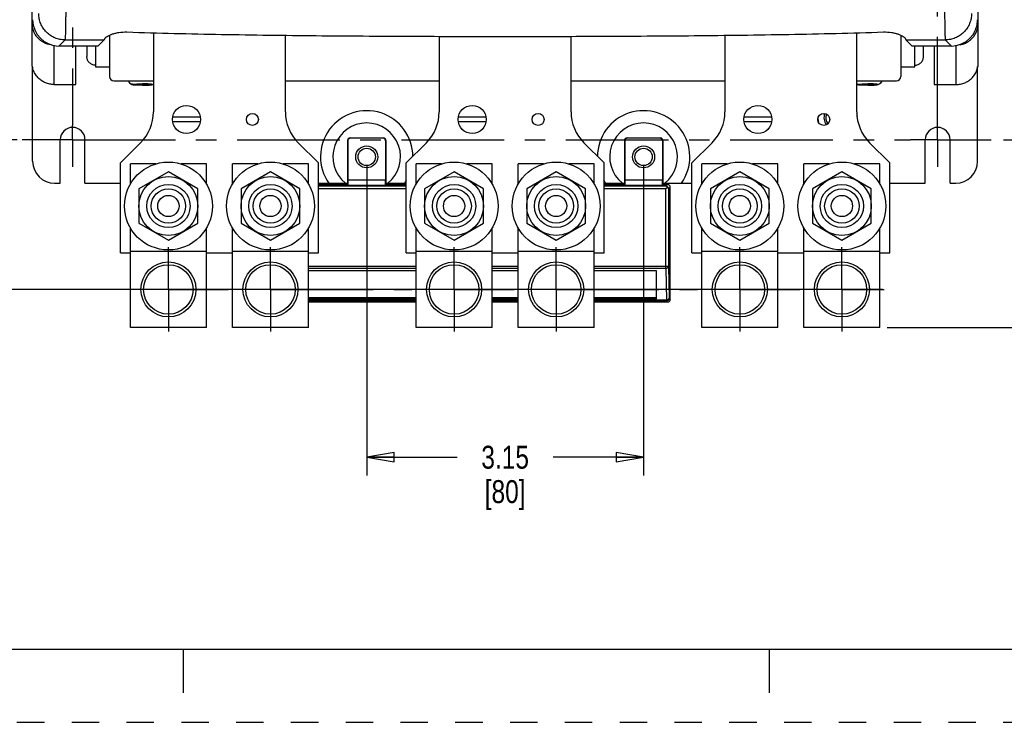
# Model space of a CAD drawing. Header units: inches. Extents: x 0 to 34, y 0 to 22.
# Tile 2 of 26: x 3.4 to 10.1, y 0 to 4.8. Entities that reach past the tile are written whole.
import ezdxf

# ---------------------------------------------------------------- set-up
doc = ezdxf.new("R2010")
doc.units = ezdxf.units.IN
doc.header["$LTSCALE"] = 1.87
doc.header["$MEASUREMENT"] = 0
doc.linetypes.add('CENTER', pattern=[0.6, 0.375, -0.075, 0.075, -0.075])
doc.linetypes.add('HIDDEN', pattern=[0.2, 0.1, -0.1])
doc.layers.get('0').update_dxf_attribs({"linetype": 'CONTINUOUS'})
for name, color, linetype in [('02___PRT_ALL_AXES', 7, 'CONTINUOUS'), ('AXIS_PART', 7, 'CONTINUOUS'), ('DEFAULT_1', 7, 'CENTER'), ('DEFAULT_2', 8, 'HIDDEN')]:
    doc.layers.add(name, color=color, linetype=linetype)
doc.styles.get("Standard").update_dxf_attribs({"font": 'txt', "width": 0.8})
doc.dimstyles.new('DIMSTYLE_1', dxfattribs={"dimtxt": 0.15625, "dimasz": 0.1875, "dimexe": 0.18, "dimexo": 0.0625, "dimgap": 0.09, "dimtad": 0, "dimtih": 1, "dimtoh": 1, "dimlfac": 1.666667, "dimzin": 4, "dimdsep": 46, "dimtxsty": 'STANDARD', "dimblk": 'CLOSED', "dimblk1": 'CLOSED', "dimblk2": 'CLOSED', "dimcen": 0.09, "dimadec": 0, "dimazin": 0, "dimtfac": 1, "dimtofl": 0, "dimtmove": 0, "dimatfit": 3, "dimldrblk": 'CLOSED', "dimfxl": 1, "dimtolj": 1, "dimtzin": 4, "dimarcsym": 0})

# ---------------------------------------------------------------- blocks, each defined once
blk = doc.blocks.new('_CLOSED')
at = {"color": 0, "linetype": 'BYBLOCK'}
for p, q in [((0, 0), (-1, 0.167)), ((-1, 0.167), (-1, -0.167)), ((-1, -0.167), (0, 0)), ((-1, 0), (0, 0))]:
    blk.add_line(p, q, dxfattribs=at)
blk = doc.blocks.new('*D6')
at = {"color": 2, "linetype": 'CONTINUOUS'}
for p, q in [((5.753, 3.7949), (5.753, 1.6833)), ((7.643, 3.7949), (7.643, 1.6833)), ((5.753, 1.8083), (6.3699, 1.8083)), ((7.643, 1.8083), (7.0262, 1.8083))]:
    blk.add_line(p, q, dxfattribs=at)
at = {"color": 2, "linetype": 'CONTINUOUS', "xscale": 0.1875, "yscale": 0.1875, "zscale": 0.1875, "rotation": 180}
blk.add_blockref('_CLOSED', (5.753, 1.8083), dxfattribs=at)
at = {"color": 2, "linetype": 'CONTINUOUS', "xscale": 0.1875, "yscale": 0.1875, "zscale": 0.1875}
blk.add_blockref('_CLOSED', (7.643, 1.8083), dxfattribs=at)
at = {"color": 2, "linetype": 'CONTINUOUS', "insert": (6.698, 1.8864), "char_height": 0.15625, "width": 0.5, "attachment_point": 2, "line_spacing_factor": 0.9}
blk.add_mtext('3.15\\P[80]', dxfattribs=at)
blk = doc.blocks.new('*D7')
at = {"color": 2, "linetype": 'CONTINUOUS'}
for p, q in [((10.0992, 3.9742), (10.6648, 3.9742)), ((10.5398, 3.9742), (10.5398, 3.617)), ((10.5398, 2.6932), (10.5398, 3.0701)), ((9.3044, 2.6932), (10.6648, 2.6932))]:
    blk.add_line(p, q, dxfattribs=at)
at = {"color": 2, "linetype": 'CONTINUOUS', "xscale": 0.1875, "yscale": 0.1875, "zscale": 0.1875}
for p, rotation in [((10.5398, 3.9742), 90), ((10.5398, 2.6932), 270)]:
    blk.add_blockref('_CLOSED', p, dxfattribs=dict(at, rotation=rotation))
at = {"color": 2, "linetype": 'CONTINUOUS', "insert": (10.4148, 3.5389), "char_height": 0.15625, "width": 0.75, "attachment_point": 2, "line_spacing_factor": 0.9}
blk.add_mtext('2.14\\P[54,2]', dxfattribs=at)
blk = doc.blocks.new('*D8')
at = {"color": 2, "linetype": 'CONTINUOUS'}
for p, q in [((9.3187, 18.7978), (12.8604, 18.7978)), ((12.7354, 18.7978), (12.7354, 10.9017)), ((12.7354, 2.6932), (12.7354, 10.3549)), ((9.3187, 2.6932), (12.8604, 2.6932))]:
    blk.add_line(p, q, dxfattribs=at)
at = {"color": 2, "linetype": 'CONTINUOUS', "xscale": 0.1875, "yscale": 0.1875, "zscale": 0.1875}
for p, rotation in [((12.7354, 18.7978), 90), ((12.7354, 2.6932), 270)]:
    blk.add_blockref('_CLOSED', p, dxfattribs=dict(at, rotation=rotation))
at = {"color": 2, "linetype": 'CONTINUOUS', "insert": (12.6104, 10.8236), "char_height": 0.15625, "width": 0.875, "attachment_point": 2, "line_spacing_factor": 0.9}
blk.add_mtext('26.84\\P[681,8]', dxfattribs=at)
blk = doc.blocks.new('*D9')
at = {"color": 2, "linetype": 'CONTINUOUS'}
for p, q in [((3.3672, 3.9742), (2.9934, 3.9742)), ((3.1184, 3.9742), (3.1184, 3.755)), ((3.1184, 2.9531), (3.1184, 3.2081)), ((9.2742, 2.9531), (2.9934, 2.9531))]:
    blk.add_line(p, q, dxfattribs=at)
at = {"color": 2, "linetype": 'CONTINUOUS', "xscale": 0.1875, "yscale": 0.1875, "zscale": 0.1875}
for p, rotation in [((3.1184, 3.9742), 90), ((3.1184, 2.9531), 270)]:
    blk.add_blockref('_CLOSED', p, dxfattribs=dict(at, rotation=rotation))
at = {"color": 2, "linetype": 'CONTINUOUS', "insert": (2.9934, 3.6769), "char_height": 0.15625, "width": 0.75, "attachment_point": 2, "line_spacing_factor": 0.9}
blk.add_mtext('1.70\\P[43,2]', dxfattribs=at)
blk = doc.blocks.new('*D13')
at = {"color": 2, "linetype": 'CONTINUOUS'}
for p, q in [((8.4207, 19.0304), (13.9556, 19.0304)), ((13.8306, 19.0304), (13.8306, 11.0181)), ((13.8306, 2.6932), (13.8306, 10.4712)), ((9.3187, 2.6932), (13.9556, 2.6932))]:
    blk.add_line(p, q, dxfattribs=at)
at = {"color": 2, "linetype": 'CONTINUOUS', "xscale": 0.1875, "yscale": 0.1875, "zscale": 0.1875}
for p, rotation in [((13.8306, 19.0304), 90), ((13.8306, 2.6932), 270)]:
    blk.add_blockref('_CLOSED', p, dxfattribs=dict(at, rotation=rotation))
at = {"color": 2, "linetype": 'CONTINUOUS', "insert": (13.7056, 10.9399), "char_height": 0.15625, "width": 0.875, "attachment_point": 2, "line_spacing_factor": 0.9}
blk.add_mtext('27.23\\P[691,6]', dxfattribs=at)
blk = doc.blocks.new('*D14')
at = {"color": 2, "linetype": 'CONTINUOUS'}
for p, q in [((9.3187, 18.3928), (11.457, 18.3928)), ((11.332, 18.3928), (11.332, 10.6992)), ((11.332, 2.6932), (11.332, 10.1524)), ((9.3187, 2.6932), (11.457, 2.6932))]:
    blk.add_line(p, q, dxfattribs=at)
at = {"color": 2, "linetype": 'CONTINUOUS', "xscale": 0.1875, "yscale": 0.1875, "zscale": 0.1875}
for p, rotation in [((11.332, 18.3928), 90), ((11.332, 2.6932), 270)]:
    blk.add_blockref('_CLOSED', p, dxfattribs=dict(at, rotation=rotation))
at = {"color": 2, "linetype": 'CONTINUOUS', "insert": (11.207, 10.6211), "char_height": 0.15625, "width": 0.875, "attachment_point": 2, "line_spacing_factor": 0.9}
blk.add_mtext('26.17\\P[664,6]', dxfattribs=at)

msp = doc.modelspace()

# ---------------------------------------------------------------- linework, layer by layer
at = {"color": 3, "linetype": 'CONTINUOUS'}
for p, q in [((3.4688, 4.5004), (3.4688, 17.3409)), ((9.9272, 4.5004), (9.9272, 17.3409)), ((4.298, 4.7049), (4.298, 4.165)), ((9.098, 4.165), (9.098, 4.7049)), ((5.198, 4.165), (5.198, 4.6874)), ((6.248, 4.6801), (6.248, 4.165)), ((7.148, 4.165), (7.148, 4.6801)), ((8.198, 4.6874), (8.198, 4.165)), ((3.6188, 4.6191), (3.6188, 4.3508)), ((3.7688, 4.3508), (3.7688, 4.6137)), ((9.6272, 4.6137), (9.6272, 4.3508)), ((9.7772, 4.3508), (9.7772, 4.6191)), ((3.6188, 4.3508), (3.7688, 4.3508)), ((9.6272, 4.3508), (9.7772, 4.3508)), ((4.2102, 3.9529), (4.073, 3.8157)), ((5.423, 3.8157), (5.2859, 3.9529)), ((6.1602, 3.9529), (6.023, 3.8157)), ((7.373, 3.8157), (7.2359, 3.9529)), ((8.1102, 3.9529), (7.973, 3.8157)), ((9.323, 3.8157), (9.1859, 3.9529)), ((4.073, 3.2037), (4.073, 3.8157)), ((5.423, 3.2037), (5.423, 3.8157)), ((6.023, 3.2037), (6.023, 3.8157)), ((7.373, 3.2037), (7.373, 3.8157)), ((7.973, 3.2037), (7.973, 3.8157)), ((9.323, 3.2037), (9.323, 3.8157)), ((4.073, 3.2037), (4.1399, 3.2037)), ((4.6596, 3.2037), (4.8365, 3.2037)), ((5.3562, 3.2037), (5.423, 3.2037)), ((6.023, 3.2037), (6.0899, 3.2037)), ((6.6096, 3.2037), (6.7865, 3.2037)), ((7.3062, 3.2037), (7.373, 3.2037)), ((7.973, 3.2037), (8.0399, 3.2037)), ((8.5596, 3.2037), (8.7365, 3.2037)), ((9.2562, 3.2037), (9.323, 3.2037))]:
    msp.add_line(p, q, dxfattribs=at)
at = {"color": 7, "linetype": 'CONTINUOUS'}
for p, q in [((3.4688, 4.77), (3.4767, 4.77)), ((9.9272, 4.77), (9.9194, 4.77)), ((3.6942, 4.6553), (3.6526, 4.6137)), ((3.6942, 4.6553), (3.9623, 4.6569)), ((3.9623, 4.6569), (3.9191, 4.6137)), ((3.998, 4.6878), (3.998, 4.4063)), ((9.398, 4.6877), (9.398, 4.4063)), ((9.4337, 4.6569), (9.4769, 4.6137)), ((9.4337, 4.6569), (9.7019, 4.6553)), ((9.7019, 4.6553), (9.7435, 4.6137)), ((3.9191, 4.6137), (3.6526, 4.6137)), ((3.8432, 4.6137), (3.8432, 4.5413)), ((3.902, 4.6137), (3.902, 4.4721)), ((9.7435, 4.6137), (9.4769, 4.6137)), ((9.494, 4.4721), (9.494, 4.6137)), ((9.5528, 4.5413), (9.5528, 4.6137)), ((3.473, 3.8272), (3.473, 4.4739)), ((9.923, 3.8272), (9.923, 4.4739)), ((4.028, 4.3763), (4.298, 4.3763)), ((5.198, 4.3763), (6.248, 4.3763)), ((7.148, 4.3763), (8.198, 4.3763)), ((9.098, 4.3763), (9.368, 4.3763)), ((4.1594, 4.352), (4.2125, 4.352)), ((4.1594, 4.35), (4.2125, 4.35)), ((4.2125, 4.3541), (4.2335, 4.3541)), ((4.2125, 4.3479), (4.2125, 4.3541)), ((4.2335, 4.3479), (4.2125, 4.3479)), ((4.2335, 4.3479), (4.2335, 4.3541)), ((4.2867, 4.352), (4.2335, 4.352)), ((4.2867, 4.35), (4.2335, 4.35)), ((9.1094, 4.352), (9.1625, 4.352)), ((9.1094, 4.35), (9.1625, 4.35)), ((9.1625, 4.3541), (9.1835, 4.3541)), ((9.1625, 4.3479), (9.1625, 4.3541)), ((9.1835, 4.3479), (9.1625, 4.3479)), ((9.1835, 4.3479), (9.1835, 4.3541)), ((9.2367, 4.352), (9.1835, 4.352)), ((9.2367, 4.35), (9.1835, 4.35)), ((4.6179, 4.1274), (4.4282, 4.1274)), ((6.5679, 4.1274), (6.3782, 4.1274)), ((8.5179, 4.1274), (8.3282, 4.1274)), ((9.0989, 4.1559), (9.0991, 4.1559)), ((9.102, 4.1336), (9.1011, 4.1336)), ((4.4282, 4.098), (4.6179, 4.098)), ((6.3782, 4.098), (6.5679, 4.098)), ((8.3282, 4.098), (8.5179, 4.098)), ((5.6219, 3.9684), (5.6239, 3.9664)), ((5.6219, 3.9684), (5.6219, 3.6674)), ((5.6239, 3.9664), (5.6239, 3.7008)), ((5.6399, 3.9864), (5.8661, 3.9864)), ((5.6399, 3.9864), (5.6419, 3.9844)), ((5.8642, 3.9844), (5.6419, 3.9844)), ((5.8642, 3.9844), (5.8661, 3.9864)), ((5.8822, 3.9664), (5.8841, 3.9684)), ((5.8822, 3.9664), (5.8822, 3.7008)), ((5.8841, 3.9684), (5.8841, 3.6674)), ((7.5119, 3.9684), (7.5139, 3.9664)), ((7.5119, 3.9684), (7.5119, 3.6674)), ((7.5139, 3.9664), (7.5139, 3.7008)), ((7.5299, 3.9864), (7.7561, 3.9864)), ((7.5299, 3.9864), (7.5319, 3.9844)), ((7.7542, 3.9844), (7.5319, 3.9844)), ((7.7542, 3.9844), (7.7561, 3.9864)), ((7.7722, 3.9664), (7.7741, 3.9684)), ((7.7722, 3.9664), (7.7722, 3.7008)), ((7.7741, 3.9684), (7.7741, 3.6674)), ((4.313, 3.8094), (4.1399, 3.8094)), ((4.1399, 3.6709), (4.1399, 3.8094)), ((4.6596, 3.8094), (4.4865, 3.8094)), ((4.6596, 3.6709), (4.6596, 3.8094)), ((5.0096, 3.8094), (4.8365, 3.8094)), ((4.8365, 3.6709), (4.8365, 3.8094)), ((5.3562, 3.8094), (5.1831, 3.8094)), ((5.3562, 3.6709), (5.3562, 3.8094)), ((6.263, 3.8094), (6.0899, 3.8094)), ((6.0899, 3.6709), (6.0899, 3.8094)), ((6.6096, 3.8094), (6.4365, 3.8094)), ((6.6096, 3.6709), (6.6096, 3.8094)), ((6.9596, 3.8094), (6.7865, 3.8094)), ((6.7865, 3.6709), (6.7865, 3.8094)), ((7.3062, 3.8094), (7.1331, 3.8094)), ((7.3062, 3.6709), (7.3062, 3.8094)), ((8.213, 3.8094), (8.0399, 3.8094)), ((8.0399, 3.6709), (8.0399, 3.8094)), ((8.5596, 3.8094), (8.3865, 3.8094)), ((8.5596, 3.6709), (8.5596, 3.8094)), ((8.9096, 3.8094), (8.7365, 3.8094)), ((8.7365, 3.6709), (8.7365, 3.8094)), ((9.2562, 3.8094), (9.0831, 3.8094)), ((9.2562, 3.6709), (9.2562, 3.8094)), ((4.3997, 3.7544), (4.1987, 3.6384)), ((4.6007, 3.6384), (4.3997, 3.7544)), ((5.0963, 3.7544), (4.8953, 3.6384)), ((5.2973, 3.6384), (5.0963, 3.7544)), ((5.6239, 3.7008), (5.8822, 3.7008)), ((6.3497, 3.7544), (6.1487, 3.6384)), ((6.5507, 3.6384), (6.3497, 3.7544)), ((7.0463, 3.7544), (6.8453, 3.6384)), ((7.2473, 3.6384), (7.0463, 3.7544)), ((7.5139, 3.7008), (7.7722, 3.7008)), ((8.2997, 3.7544), (8.0987, 3.6384)), ((8.5007, 3.6384), (8.2997, 3.7544)), ((8.9963, 3.7544), (8.7953, 3.6384)), ((9.1973, 3.6384), (8.9963, 3.7544)), ((3.623, 3.6772), (3.6617, 3.6772)), ((4.1987, 3.6384), (4.1987, 3.4063)), ((4.6007, 3.4063), (4.6007, 3.6384)), ((4.8953, 3.6384), (4.8953, 3.4063)), ((5.2973, 3.4063), (5.2973, 3.6384)), ((5.423, 3.6684), (5.6219, 3.6684)), ((6.023, 3.6569), (5.423, 3.6569)), ((6.023, 3.6389), (5.423, 3.6389)), ((5.6246, 3.6648), (5.6219, 3.6674)), ((5.6246, 3.6648), (5.8815, 3.6648)), ((5.8841, 3.6674), (5.8815, 3.6648)), ((5.8841, 3.6684), (6.023, 3.6684)), ((6.1487, 3.6384), (6.1487, 3.4063)), ((6.5507, 3.4063), (6.5507, 3.6384)), ((6.8453, 3.6384), (6.8453, 3.4063)), ((7.2473, 3.4063), (7.2473, 3.6384)), ((7.373, 3.6684), (7.5119, 3.6684)), ((7.7954, 3.6569), (7.373, 3.6569)), ((7.7954, 3.6389), (7.373, 3.6389)), ((7.5146, 3.6648), (7.5119, 3.6674)), ((7.5146, 3.6648), (7.7715, 3.6648)), ((7.7741, 3.6674), (7.7715, 3.6648)), ((7.7741, 3.6684), (7.8068, 3.6684)), ((7.8068, 3.6684), (7.7954, 3.6569)), ((7.8079, 3.6514), (7.7954, 3.6389)), ((7.7954, 3.0967), (7.7954, 3.6389)), ((7.8248, 3.6504), (7.8134, 3.6389)), ((7.8134, 3.6389), (7.8134, 3.1095)), ((7.8248, 2.8854), (7.8248, 3.6504)), ((8.0987, 3.6384), (8.0987, 3.4063)), ((8.5007, 3.4063), (8.5007, 3.6384)), ((8.7953, 3.6384), (8.7953, 3.4063)), ((9.1973, 3.4063), (9.1973, 3.6384)), ((9.7343, 3.6772), (9.773, 3.6772)), ((4.1399, 2.6932), (4.1399, 3.3738)), ((4.1987, 3.4063), (4.3997, 3.2902)), ((4.3997, 3.2902), (4.6007, 3.4063)), ((4.6596, 2.6932), (4.6596, 3.3738)), ((4.8365, 2.6932), (4.8365, 3.3738)), ((4.8953, 3.4063), (5.0963, 3.2902)), ((5.0963, 3.2902), (5.2973, 3.4063)), ((5.3562, 2.6932), (5.3562, 3.3738)), ((6.0899, 2.6932), (6.0899, 3.3738)), ((6.1487, 3.4063), (6.3497, 3.2902)), ((6.3497, 3.2902), (6.5507, 3.4063)), ((6.6096, 2.6932), (6.6096, 3.3738)), ((6.7865, 2.6932), (6.7865, 3.3738)), ((6.8453, 3.4063), (7.0463, 3.2902)), ((7.0463, 3.2902), (7.2473, 3.4063)), ((7.3062, 2.6932), (7.3062, 3.3738)), ((8.0399, 2.6932), (8.0399, 3.3738)), ((8.0987, 3.4063), (8.2997, 3.2902)), ((8.2997, 3.2902), (8.5007, 3.4063)), ((8.5596, 2.6932), (8.5596, 3.3738)), ((8.7365, 2.6932), (8.7365, 3.3738)), ((8.7953, 3.4063), (8.9963, 3.2902)), ((8.9963, 3.2902), (9.1973, 3.4063)), ((9.2562, 2.6932), (9.2562, 3.3738)), ((4.6596, 3.2129), (4.1399, 3.2129)), ((5.3562, 3.2129), (4.8365, 3.2129)), ((6.6096, 3.2129), (6.0899, 3.2129)), ((7.3062, 3.2129), (6.7865, 3.2129)), ((8.5596, 3.2129), (8.0399, 3.2129)), ((9.2562, 3.2129), (8.7365, 3.2129)), ((6.0899, 3.1095), (5.3562, 3.1095)), ((6.0899, 3.0967), (5.3562, 3.0967)), ((6.7865, 3.1095), (6.6096, 3.1095)), ((6.7865, 3.0967), (6.6096, 3.0967)), ((7.8134, 3.1095), (7.3062, 3.1095)), ((7.7954, 3.0967), (7.3062, 3.0967)), ((7.7954, 3.0967), (7.7991, 2.8804)), ((7.8134, 3.1095), (7.8171, 2.8931)), ((6.0899, 3.0808), (5.3562, 3.0808)), ((6.7865, 3.0808), (6.6096, 3.0808)), ((7.7303, 3.0808), (7.3062, 3.0808)), ((7.7303, 2.8886), (7.7303, 3.0808)), ((5.3562, 2.8971), (6.0899, 2.8971)), ((6.6096, 2.8971), (6.7865, 2.8971)), ((7.3062, 2.8971), (7.7303, 2.8971)), ((7.8171, 2.8931), (7.8248, 2.8854)), ((5.3562, 2.8886), (6.0899, 2.8886)), ((6.0899, 2.8804), (5.3562, 2.8804)), ((6.0899, 2.8751), (5.3562, 2.8751)), ((5.3562, 2.8674), (6.0899, 2.8674)), ((6.6096, 2.8886), (6.7865, 2.8886)), ((6.7865, 2.8804), (6.6096, 2.8804)), ((6.7865, 2.8751), (6.6096, 2.8751)), ((6.6096, 2.8674), (6.7865, 2.8674)), ((7.3062, 2.8886), (7.7303, 2.8886)), ((7.7991, 2.8804), (7.3062, 2.8804)), ((7.7991, 2.8751), (7.3062, 2.8751)), ((7.3062, 2.8674), (7.8068, 2.8674)), ((7.7991, 2.8751), (7.7991, 2.8804)), ((7.7991, 2.8751), (7.8068, 2.8674)), ((4.6596, 2.6932), (4.1399, 2.6932)), ((5.3562, 2.6932), (4.8365, 2.6932)), ((6.6096, 2.6932), (6.0899, 2.6932)), ((7.3062, 2.6932), (6.7865, 2.6932)), ((8.5596, 2.6932), (8.0399, 2.6932)), ((9.2562, 2.6932), (8.7365, 2.6932)), ((0.5, 0.5), (33.5, 0.5)), ((4.5, 0.5), (4.5, 0.2)), ((8.5, 0.5), (8.5, 0.2))]:
    msp.add_line(p, q, dxfattribs=at)
for centre, radius in [((4.523, 4.1127), 0.096), ((6.473, 4.1127), 0.096), ((8.423, 4.1127), 0.096), ((5.753, 3.8574), 0.075), ((5.753, 3.8574), 0.0591), ((7.643, 3.8574), 0.075), ((7.643, 3.8574), 0.0591), ((4.3997, 3.5223), 0.201), ((5.0963, 3.5223), 0.201), ((6.3497, 3.5223), 0.201), ((7.0463, 3.5223), 0.201), ((8.2997, 3.5223), 0.201), ((8.9963, 3.5223), 0.201), ((4.3997, 3.5223), 0.1476), ((4.3997, 3.5223), 0.1176), ((5.0963, 3.5223), 0.1476), ((5.0963, 3.5223), 0.1176), ((6.3497, 3.5223), 0.1476), ((6.3497, 3.5223), 0.1176), ((7.0463, 3.5223), 0.1476), ((7.0463, 3.5223), 0.1176), ((8.2997, 3.5223), 0.1476), ((8.2997, 3.5223), 0.1176), ((8.9963, 3.5223), 0.1476), ((8.9963, 3.5223), 0.1176), ((4.3997, 3.5223), 0.0726), ((5.0963, 3.5223), 0.0726), ((6.3497, 3.5223), 0.0726), ((7.0463, 3.5223), 0.0726), ((8.2997, 3.5223), 0.0726), ((8.9963, 3.5223), 0.0726), ((4.3997, 2.9531), 0.1878), ((4.3997, 2.9531), 0.1689), ((5.0963, 2.9531), 0.1878), ((5.0963, 2.9531), 0.1689), ((6.3497, 2.9531), 0.1878), ((6.3497, 2.9531), 0.1689), ((7.0463, 2.9531), 0.1878), ((7.0463, 2.9531), 0.1689), ((8.2997, 2.9531), 0.1878), ((8.2997, 2.9531), 0.1689), ((8.9963, 2.9531), 0.1878), ((8.9963, 2.9531), 0.1689)]:
    msp.add_circle(centre, radius, dxfattribs=at)
at = {"color": 3, "linetype": 'CONTINUOUS'}
for centre in [(4.973, 4.1127), (6.923, 4.1127), (8.873, 4.1127)]:
    msp.add_circle(centre, 0.0408, dxfattribs=at)
at = {"color": 7, "linetype": 'CONTINUOUS'}
for centre, radius, start, end in [((4.028, 4.4063), 0.03, 180, 270), ((9.368, 4.4063), 0.03, 270, 360), ((8.9492, 4.1249), 0.1167, 182.47887, 194.2902), ((8.9492, 4.1249), 0.075, 158.41496, 219.6817), ((8.9492, 4.1249), 0.063, 157.69878, 220.46468), ((8.9492, 4.1249), 0.153, 3.27583, 11.72417), ((3.623, 3.8272), 0.15, 180, 270), ((9.773, 3.8272), 0.15, 270, 360), ((7.7991, 2.8931), 0.018, 270.02389, 359.97611)]:
    msp.add_arc(centre, radius, start, end, dxfattribs=at)
at = {"color": 3, "linetype": 'CONTINUOUS'}
for centre, start, end in [((3.998, 4.165), 315, 360), ((5.498, 4.165), 180, 225), ((5.948, 4.165), 315, 360), ((7.448, 4.165), 180, 225), ((7.898, 4.165), 315, 360), ((9.398, 4.165), 180, 225)]:
    msp.add_arc(centre, 0.3, start, end, dxfattribs=at)
at = {"color": 7, "linetype": 'CONTINUOUS'}
for centre, major_axis, ratio, start_param, end_param in [((3.6535, 4.7942), (0.1279, 0.1279), 0.995146, -3.924558, -2.358627), ((9.7426, 4.7942), (0.1279, -0.1279), 0.995146, -0.782965, 0.782965), ((5.6399, 3.9684), (0.0127, -0.0127), 0.999695, 2.356347, 3.926839), ((5.6419, 3.9664), (0.0127, -0.0127), 0.999695, 2.356347, 3.926839), ((5.8642, 3.9664), (0.0127, 0.0127), 0.999695, -0.785246, 0.785246), ((5.8661, 3.9684), (0.0127, 0.0127), 0.999695, -0.785246, 0.785246), ((7.5299, 3.9684), (0.0127, -0.0127), 0.999695, 2.356347, 3.926839), ((7.5319, 3.9664), (0.0127, -0.0127), 0.999695, 2.356347, 3.926839), ((7.7542, 3.9664), (0.0127, 0.0127), 0.999695, -0.785246, 0.785246), ((7.7561, 3.9684), (0.0127, 0.0127), 0.999695, -0.785246, 0.785246), ((5.6246, 3.7008), (0, 0.036), 0.017455, -4.712389, -3.159046), ((5.8815, 3.7008), (0, 0.036), 0.017455, -3.124139, -1.570796), ((7.5146, 3.7008), (0, 0.036), 0.017455, -4.712389, -3.159046), ((7.7715, 3.7008), (0, 0.036), 0.017455, -3.124139, -1.570796), ((7.8068, 3.6504), (0.0127, 0.0127), 0.999695, -0.785246, 0.785246), ((7.8068, 2.8854), (0.0127, -0.0127), 0.999695, -0.785246, 0.785246)]:
    msp.add_ellipse(centre, major_axis=major_axis, ratio=ratio, start_param=start_param, end_param=end_param, dxfattribs=at)
for points, knots in [([(3.6997, 5.1644), (3.6998, 5.1326), (3.6998, 5.0701), (3.6996, 4.9792), (3.6992, 4.8948), (3.6987, 4.83), (3.6981, 4.7836), (3.6976, 4.7537), (3.6971, 4.7274), (3.6966, 4.7049), (3.6961, 4.6865), (3.6956, 4.6737), (3.6951, 4.6656), (3.6948, 4.6612), (3.6945, 4.6579), (3.6943, 4.656), (3.6942, 4.6553)], [0, 0, 0, 0, 0.187359, 0.368085, 0.535696, 0.684353, 0.74992, 0.808865, 0.860697, 0.904962, 0.941292, 0.969383, 0.980258, 0.988995, 0.995579, 1, 1, 1, 1]), ([(9.6964, 5.1644), (9.6963, 5.1326), (9.6963, 5.0701), (9.6965, 4.9792), (9.6969, 4.8948), (9.6974, 4.83), (9.698, 4.7837), (9.6985, 4.7537), (9.6989, 4.7274), (9.6995, 4.705), (9.7, 4.6865), (9.7005, 4.6737), (9.701, 4.6656), (9.7013, 4.6612), (9.7016, 4.6579), (9.7018, 4.656), (9.7019, 4.6553)], [0, 0, 0, 0, 0.187349, 0.368068, 0.535672, 0.684326, 0.749893, 0.808838, 0.860672, 0.90494, 0.941273, 0.96937, 0.980249, 0.988989, 0.995577, 1, 1, 1, 1]), ([(3.6942, 4.6553), (3.6825, 4.6553), (3.659, 4.6578), (3.6252, 4.6681), (3.594, 4.6849), (3.5667, 4.7074), (3.5442, 4.7347), (3.5274, 4.7659), (3.5171, 4.7997), (3.5146, 4.8231), (3.5146, 4.8348)], [0, 0, 0, 0, 0.124765, 0.249866, 0.374905, 0.5, 0.625095, 0.750134, 0.875235, 1, 1, 1, 1]), ([(9.8815, 4.8348), (9.8814, 4.8231), (9.879, 4.7997), (9.8686, 4.7659), (9.8519, 4.7347), (9.8294, 4.7074), (9.8021, 4.6849), (9.7709, 4.6681), (9.7371, 4.6578), (9.7136, 4.6553), (9.7019, 4.6553)], [0, 0, 0, 0, 0.124765, 0.249866, 0.374905, 0.5, 0.625095, 0.750134, 0.875235, 1, 1, 1, 1]), ([(3.9668, 4.6655), (3.9672, 4.6665), (3.9686, 4.6688), (3.9716, 4.672), (3.9758, 4.6755), (3.9835, 4.6807), (3.996, 4.6874), (4.0142, 4.6948), (4.0361, 4.7014), (4.0703, 4.7085), (4.0978, 4.7101), (4.1165, 4.7095)], [0, 0, 0, 0, 0.02101, 0.048331, 0.082337, 0.123008, 0.223299, 0.346702, 0.490085, 0.649989, 1, 1, 1, 1]), ([(4.1165, 4.7095), (4.3315, 4.7024), (4.7617, 4.6921), (5.4071, 4.6839), (6.0526, 4.68), (6.698, 4.6789), (7.3435, 4.68), (7.989, 4.6839), (8.6344, 4.6921), (9.0646, 4.7024), (9.2796, 4.7095)], [0, 0, 0, 0, 0.125, 0.25, 0.375, 0.5, 0.625, 0.75, 0.875, 1, 1, 1, 1]), ([(9.2796, 4.7095), (9.2983, 4.7101), (9.3258, 4.7085), (9.36, 4.7014), (9.3818, 4.6948), (9.4, 4.6874), (9.4126, 4.6807), (9.4203, 4.6755), (9.4245, 4.672), (9.4275, 4.6688), (9.4289, 4.6665), (9.4293, 4.6655)], [0, 0, 0, 0, 0.349954, 0.50985, 0.653243, 0.77667, 0.876977, 0.917653, 0.951664, 0.978989, 1, 1, 1, 1]), ([(3.9623, 4.6569), (3.9633, 4.6579), (3.965, 4.6607), (3.9662, 4.6637), (3.9668, 4.6655)], [0, 0, 0, 0, 0.409476, 1, 1, 1, 1]), ([(9.4293, 4.6655), (9.4299, 4.6637), (9.4311, 4.6607), (9.4328, 4.6579), (9.4337, 4.6569)], [0, 0, 0, 0, 0.590524, 1, 1, 1, 1]), ([(3.902, 4.4826), (3.8982, 4.4826), (3.8905, 4.4834), (3.8794, 4.4867), (3.8692, 4.4922), (3.8602, 4.4995), (3.8528, 4.5085), (3.8474, 4.5187), (3.844, 4.5297), (3.8432, 4.5374), (3.8432, 4.5413)], [0, 0, 0, 0, 0.125048, 0.250303, 0.375369, 0.500391, 0.625353, 0.75025, 0.87525, 1, 1, 1, 1]), ([(9.494, 4.4826), (9.4979, 4.4826), (9.5056, 4.4834), (9.5167, 4.4867), (9.5269, 4.4922), (9.5359, 4.4995), (9.5432, 4.5085), (9.5487, 4.5187), (9.5521, 4.5297), (9.5528, 4.5374), (9.5528, 4.5413)], [0, 0, 0, 0, 0.125048, 0.250303, 0.375369, 0.500391, 0.625353, 0.75025, 0.87525, 1, 1, 1, 1]), ([(4.128, 4.3763), (4.1284, 4.3735), (4.1301, 4.368), (4.1347, 4.3609), (4.141, 4.3552), (4.1461, 4.3527), (4.1487, 4.3517)], [0, 0, 0, 0, 0.249759, 0.499665, 0.749755, 1, 1, 1, 1]), ([(4.1594, 4.352), (4.1559, 4.352), (4.1488, 4.3532), (4.1393, 4.3583), (4.132, 4.3662), (4.1292, 4.3728), (4.1284, 4.3762)], [0, 0, 0, 0, 0.250258, 0.500392, 0.750306, 1, 1, 1, 1]), ([(9.2367, 4.352), (9.2402, 4.352), (9.2473, 4.3532), (9.2568, 4.3583), (9.2641, 4.3662), (9.2669, 4.3728), (9.2677, 4.3762)], [0, 0, 0, 0, 0.250258, 0.500392, 0.750306, 1, 1, 1, 1]), ([(9.2681, 4.3763), (9.2676, 4.3735), (9.266, 4.368), (9.2614, 4.3609), (9.2551, 4.3552), (9.25, 4.3526), (9.2473, 4.3517)], [0, 0, 0, 0, 0.249759, 0.499665, 0.749755, 1, 1, 1, 1]), ([(4.1593, 4.3493), (4.1584, 4.3494), (4.1549, 4.35), (4.1513, 4.3508), (4.1487, 4.3517)], [0, 0, 0, 0, 0.235526, 1, 1, 1, 1]), ([(4.223, 4.3464), (4.2167, 4.3464), (4.2044, 4.3465), (4.1871, 4.347), (4.1722, 4.3479), (4.1632, 4.3487), (4.1593, 4.3493)], [0, 0, 0, 0, 0.299043, 0.57578, 0.811738, 1, 1, 1, 1]), ([(4.1594, 4.352), (4.1605, 4.3524), (4.1633, 4.3529), (4.1684, 4.3535), (4.1749, 4.3541), (4.1828, 4.3546), (4.1918, 4.355), (4.2054, 4.3554), (4.2159, 4.3556), (4.223, 4.3556)], [0, 0, 0, 0, 0.054301, 0.134499, 0.238609, 0.363828, 0.506716, 0.663319, 1, 1, 1, 1]), ([(4.223, 4.3464), (4.2159, 4.3464), (4.2054, 4.3466), (4.1918, 4.347), (4.1828, 4.3474), (4.1749, 4.3479), (4.1684, 4.3485), (4.1633, 4.3491), (4.1605, 4.3496), (4.1594, 4.35)], [0, 0, 0, 0, 0.336681, 0.493284, 0.636172, 0.761391, 0.865501, 0.945699, 1, 1, 1, 1]), ([(4.2867, 4.352), (4.2856, 4.3524), (4.2828, 4.3529), (4.2777, 4.3535), (4.2712, 4.3541), (4.2633, 4.3546), (4.2542, 4.355), (4.2407, 4.3554), (4.2302, 4.3556), (4.223, 4.3556)], [0, 0, 0, 0, 0.054301, 0.134499, 0.238609, 0.363828, 0.506716, 0.663319, 1, 1, 1, 1]), ([(4.223, 4.3464), (4.2302, 4.3464), (4.2407, 4.3466), (4.2542, 4.347), (4.2633, 4.3474), (4.2712, 4.3479), (4.2777, 4.3485), (4.2828, 4.3491), (4.2856, 4.3496), (4.2867, 4.35)], [0, 0, 0, 0, 0.336681, 0.493284, 0.636172, 0.761391, 0.865501, 0.945699, 1, 1, 1, 1]), ([(4.2868, 4.3493), (4.2829, 4.3487), (4.2739, 4.3479), (4.2589, 4.347), (4.2417, 4.3465), (4.2294, 4.3464), (4.223, 4.3464)], [0, 0, 0, 0, 0.188265, 0.42424, 0.700969, 1, 1, 1, 1]), ([(4.2973, 4.3517), (4.2964, 4.3514), (4.2929, 4.3504), (4.2894, 4.3497), (4.2868, 4.3493)], [0, 0, 0, 0, 0.279281, 1, 1, 1, 1]), ([(9.1093, 4.3493), (9.1084, 4.3494), (9.1049, 4.35), (9.1013, 4.3508), (9.0987, 4.3517)], [0, 0, 0, 0, 0.235526, 1, 1, 1, 1]), ([(9.173, 4.3464), (9.1667, 4.3464), (9.1544, 4.3465), (9.1371, 4.347), (9.1222, 4.3479), (9.1132, 4.3487), (9.1093, 4.3493)], [0, 0, 0, 0, 0.299043, 0.57578, 0.811738, 1, 1, 1, 1]), ([(9.1094, 4.352), (9.1105, 4.3524), (9.1133, 4.3529), (9.1184, 4.3535), (9.1249, 4.3541), (9.1328, 4.3546), (9.1418, 4.355), (9.1554, 4.3554), (9.1659, 4.3556), (9.173, 4.3556)], [0, 0, 0, 0, 0.054301, 0.134499, 0.238609, 0.363828, 0.506716, 0.663319, 1, 1, 1, 1]), ([(9.173, 4.3464), (9.1659, 4.3464), (9.1554, 4.3466), (9.1418, 4.347), (9.1328, 4.3474), (9.1249, 4.3479), (9.1184, 4.3485), (9.1133, 4.3491), (9.1105, 4.3496), (9.1094, 4.35)], [0, 0, 0, 0, 0.336681, 0.493284, 0.636172, 0.761391, 0.865501, 0.945699, 1, 1, 1, 1]), ([(9.2367, 4.352), (9.2356, 4.3524), (9.2328, 4.3529), (9.2277, 4.3535), (9.2212, 4.3541), (9.2133, 4.3546), (9.2042, 4.355), (9.1907, 4.3554), (9.1802, 4.3556), (9.173, 4.3556)], [0, 0, 0, 0, 0.054301, 0.134499, 0.238609, 0.363828, 0.506716, 0.663319, 1, 1, 1, 1]), ([(9.173, 4.3464), (9.1802, 4.3464), (9.1907, 4.3466), (9.2042, 4.347), (9.2133, 4.3474), (9.2212, 4.3479), (9.2277, 4.3485), (9.2328, 4.3491), (9.2356, 4.3496), (9.2367, 4.35)], [0, 0, 0, 0, 0.336681, 0.493284, 0.636172, 0.761391, 0.865501, 0.945699, 1, 1, 1, 1]), ([(9.2368, 4.3493), (9.2329, 4.3487), (9.2239, 4.3479), (9.2089, 4.347), (9.1917, 4.3465), (9.1794, 4.3464), (9.173, 4.3464)], [0, 0, 0, 0, 0.188265, 0.42424, 0.700969, 1, 1, 1, 1]), ([(9.2473, 4.3517), (9.2464, 4.3514), (9.2429, 4.3504), (9.2394, 4.3497), (9.2368, 4.3493)], [0, 0, 0, 0, 0.279281, 1, 1, 1, 1]), ([(7.8079, 3.6514), (7.807, 3.6523), (7.8056, 3.6535), (7.8035, 3.6548), (7.8014, 3.6558), (7.7987, 3.6567), (7.7965, 3.6569), (7.7954, 3.6569)], [0, 0, 0, 0, 0.267684, 0.395367, 0.520195, 0.762531, 1, 1, 1, 1]), ([(7.8134, 3.6389), (7.8133, 3.6412), (7.8123, 3.6458), (7.8096, 3.6498), (7.8079, 3.6514)], [0, 0, 0, 0, 0.479971, 1, 1, 1, 1]), ([(7.8134, 3.1095), (7.8134, 3.1086), (7.8131, 3.1069), (7.812, 3.1045), (7.8103, 3.1023), (7.808, 3.1004), (7.8053, 3.0988), (7.8011, 3.0972), (7.7977, 3.0968), (7.7954, 3.0967)], [0, 0, 0, 0, 0.102931, 0.210407, 0.324637, 0.446724, 0.576825, 0.713954, 1, 1, 1, 1]), ([(7.8171, 2.8931), (7.8171, 2.8923), (7.8169, 2.8906), (7.8158, 2.8882), (7.8141, 2.886), (7.811, 2.8833), (7.8059, 2.881), (7.8015, 2.8804), (7.7991, 2.8804)], [0, 0, 0, 0, 0.103207, 0.210694, 0.324842, 0.447108, 0.713707, 1, 1, 1, 1])]:
    msp.add_open_spline(points, degree=3, knots=knots, dxfattribs=at)
at = {"color": 3, "linetype": 'CONTINUOUS'}
for points, knots in [([(3.5931, 4.6226), (3.5845, 4.624), (3.5675, 4.6285), (3.5437, 4.6396), (3.5221, 4.6546), (3.5035, 4.6732), (3.4883, 4.6947), (3.4772, 4.7185), (3.4704, 4.7438), (3.4688, 4.7613), (3.4688, 4.77)], [0, 0, 0, 0, 0.125284, 0.250392, 0.375417, 0.50043, 0.625351, 0.750262, 0.87528, 1, 1, 1, 1]), ([(9.803, 4.6226), (9.8116, 4.624), (9.8286, 4.6285), (9.8524, 4.6396), (9.874, 4.6546), (9.8926, 4.6732), (9.9077, 4.6947), (9.9189, 4.7185), (9.9257, 4.7438), (9.9272, 4.7613), (9.9272, 4.77)], [0, 0, 0, 0, 0.125284, 0.250392, 0.375417, 0.50043, 0.625351, 0.750262, 0.87528, 1, 1, 1, 1]), ([(3.6188, 4.3508), (3.609, 4.3508), (3.5894, 4.3527), (3.5611, 4.3612), (3.535, 4.3752), (3.5121, 4.3939), (3.4933, 4.4167), (3.4794, 4.4428), (3.4708, 4.471), (3.4688, 4.4906), (3.4688, 4.5004)], [0, 0, 0, 0, 0.125048, 0.250303, 0.375369, 0.500391, 0.625353, 0.75025, 0.87525, 1, 1, 1, 1]), ([(9.7772, 4.3508), (9.787, 4.3508), (9.8067, 4.3527), (9.835, 4.3612), (9.8611, 4.3752), (9.884, 4.3939), (9.9028, 4.4167), (9.9167, 4.4428), (9.9253, 4.471), (9.9272, 4.4906), (9.9272, 4.5004)], [0, 0, 0, 0, 0.125048, 0.250303, 0.375369, 0.500391, 0.625353, 0.75025, 0.87525, 1, 1, 1, 1])]:
    msp.add_open_spline(points, degree=3, knots=knots, dxfattribs=at)
at = {"color": 7, "linetype": 'CONTINUOUS'}
for points in [[(4.1487, 4.3517), (4.1521, 4.3506), (4.1558, 4.35), (4.1594, 4.35)], [(4.2867, 4.352), (4.2906, 4.352), (4.2945, 4.3527), (4.2981, 4.3541)], [(4.2973, 4.3517), (4.2939, 4.3506), (4.2903, 4.35), (4.2867, 4.35)], [(9.1094, 4.352), (9.1055, 4.352), (9.1016, 4.3527), (9.098, 4.3541)], [(9.0987, 4.3517), (9.1021, 4.3506), (9.1058, 4.35), (9.1094, 4.35)], [(9.2473, 4.3517), (9.2439, 4.3506), (9.2403, 4.35), (9.2367, 4.35)]]:
    msp.add_open_spline(points, degree=3, dxfattribs=at)
at = {"layer": '02___PRT_ALL_AXES', "color": 7, "linetype": 'CONTINUOUS'}
for p, q in [((3.902, 4.4721), (3.998, 4.4721)), ((9.398, 4.4721), (9.494, 4.4721))]:
    msp.add_line(p, q, dxfattribs=at)
for centre in [(4.3997, 3.5223), (5.0963, 3.5223), (6.3497, 3.5223), (7.0463, 3.5223), (8.2997, 3.5223), (8.9963, 3.5223)]:
    msp.add_circle(centre, 0.3, dxfattribs=at)
at = {"layer": 'AXIS_PART', "color": 7, "linetype": 'CENTER'}
for p, q in [((3.746, 17.9242), (3.746, 4.0725)), ((9.65, 3.9742), (9.65, 17.7399)), ((3.746, 3.9742), (3.746, 4.0725)), ((3.746, 3.9742), (3.401, 3.9742)), ((3.746, 3.9742), (9.4657, 3.9742)), ((3.746, 3.9742), (3.746, 3.7899)), ((9.65, 3.9742), (9.4657, 3.9742)), ((9.65, 3.9742), (10.0143, 3.9742)), ((9.65, 3.9742), (9.65, 3.7899))]:
    msp.add_line(p, q, dxfattribs=at)
at = {"layer": 'AXIS_PART', "color": 7, "linetype": 'CONTINUOUS'}
for p, q in [((3.6617, 3.6772), (3.6617, 3.9742)), ((3.8303, 3.6772), (3.8303, 3.9742)), ((9.5657, 3.6772), (9.5657, 3.9742)), ((9.7343, 3.6772), (9.7343, 3.9742)), ((3.8303, 3.6772), (4.073, 3.6772)), ((5.423, 3.6772), (5.6219, 3.6772)), ((5.8841, 3.6772), (6.023, 3.6772)), ((7.373, 3.6772), (7.5119, 3.6772)), ((7.7741, 3.6772), (7.973, 3.6772)), ((9.323, 3.6772), (9.5657, 3.6772))]:
    msp.add_line(p, q, dxfattribs=at)
for centre, radius, start, end in [((5.753, 3.8574), 0.3152, 0.39471, 214.86562), ((7.643, 3.8574), 0.3152, 325.13438, 179.60529), ((3.746, 3.9742), 0.0843, 0, 180), ((5.753, 3.8574), 0.2312, 308.79066, 231.20934), ((7.643, 3.8574), 0.2312, 308.79066, 231.20934), ((9.65, 3.9742), 0.0843, 0, 180), ((5.753, 3.8574), 0.3152, 325.13438, 329.85784), ((7.643, 3.8574), 0.3152, 210.14216, 214.86562)]:
    msp.add_arc(centre, radius, start, end, dxfattribs=at)
at = {"layer": 'DEFAULT_1', "color": 7, "linetype": 'CENTER'}
for p, q in [((4.3997, 2.9531), (4.3997, 3.2408)), ((5.0963, 2.9531), (5.0963, 3.2408)), ((6.3497, 2.9531), (6.3497, 3.2408)), ((7.0463, 2.9531), (7.0463, 3.2408)), ((8.2997, 2.9531), (8.2997, 3.2408)), ((8.9963, 2.9531), (8.9963, 3.2408)), ((4.3997, 2.9531), (4.1119, 2.9531)), ((4.3997, 2.9531), (4.8085, 2.9531)), ((4.3997, 2.9531), (4.3997, 2.6653)), ((5.0963, 2.9531), (4.8085, 2.9531)), ((5.0963, 2.9531), (6.0619, 2.9531)), ((5.0963, 2.9531), (5.0963, 2.6653)), ((6.3497, 2.9531), (6.0619, 2.9531)), ((6.3497, 2.9531), (6.7585, 2.9531)), ((6.3497, 2.9531), (6.3497, 2.6653)), ((7.0463, 2.9531), (6.7585, 2.9531)), ((7.0463, 2.9531), (8.0119, 2.9531)), ((7.0463, 2.9531), (7.0463, 2.6653)), ((8.2997, 2.9531), (8.0119, 2.9531)), ((8.2997, 2.9531), (8.7085, 2.9531)), ((8.2997, 2.9531), (8.2997, 2.6653)), ((8.9963, 2.9531), (8.7085, 2.9531)), ((8.9963, 2.9531), (9.2841, 2.9531)), ((8.9963, 2.9531), (8.9963, 2.6653))]:
    msp.add_line(p, q, dxfattribs=at)
at = {"layer": 'DEFAULT_2', "color": 8, "linetype": 'HIDDEN'}
msp.add_line((0, 0), (34, 0), dxfattribs=at)

# ---------------------------------------------------------------- dimensions: what is measured, and where the dimension line sits
at = {"color": 2, "linetype": 'CONTINUOUS'}
for base, p1, p2, angle, picture, middle in [((13.8306, 2.6932), (8.4207, 19.0304), (9.3187, 2.6932), 270, '*D13', (13.6431, 10.7446)), ((12.7354, 2.6932), (9.3187, 18.7978), (9.3187, 2.6932), 270, '*D8', (12.5479, 10.6283)), ((11.332, 2.6932), (9.3187, 18.3928), (9.3187, 2.6932), 270, '*D14', (11.1445, 10.4258)), ((3.1184, 3.9742), (9.2742, 2.9531), (3.3672, 3.9742), 90, '*D9', (2.9622, 3.4816)), ((10.53979, 3.97423), (9.30444, 2.69321), (10.09923, 3.97423), 90, '*D7', (10.38354, 3.34357)), ((5.753, 1.8083), (7.643, 3.7949), (5.753, 3.7949), 180, '*D6', (6.5418, 1.6911))]:
    dim = msp.add_linear_dim(base=base, p1=p1, p2=p2, angle=angle, dimstyle='DIMSTYLE_1', dxfattribs=at)
    dim.commit()
    dim.dimension.update_dxf_attribs({"geometry": picture, "text_midpoint": middle, "dimtype": 160})

doc.saveas('drawing.dxf')
